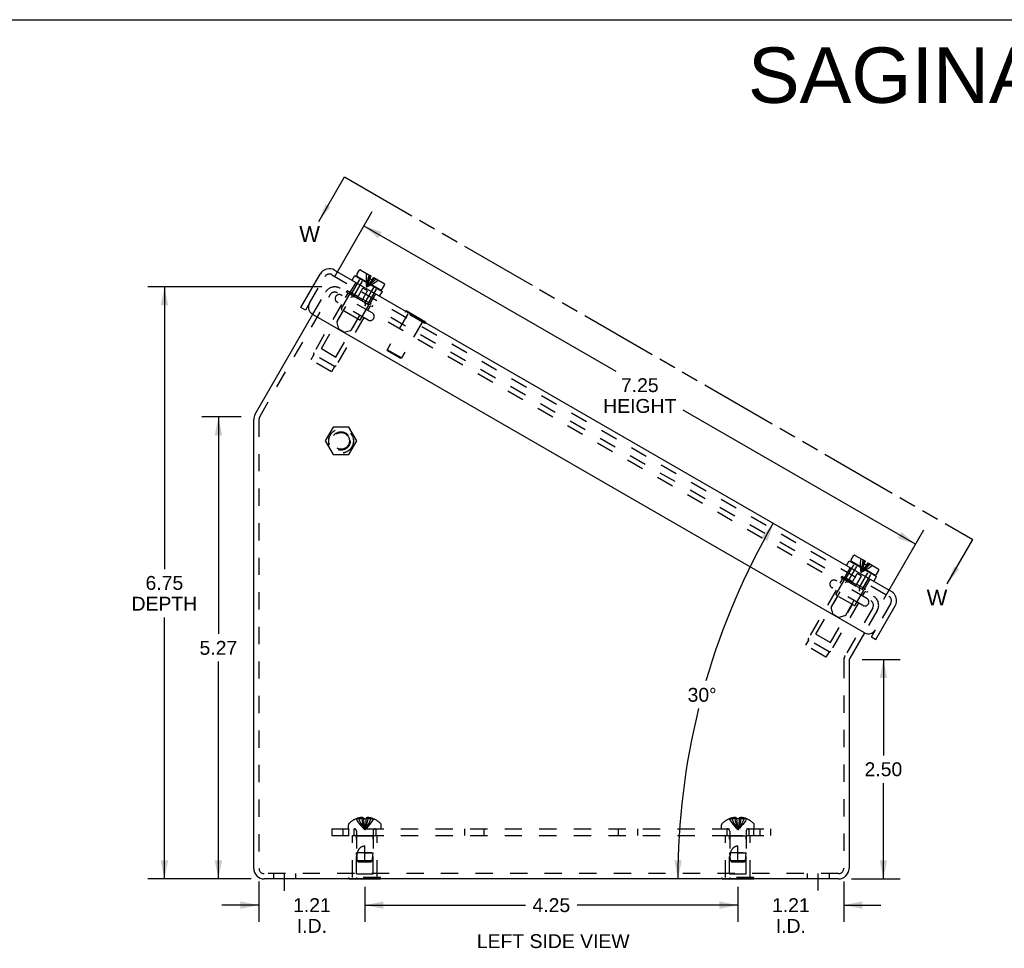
# Model space of a CAD drawing. Header units: inches. Extents: x 0 to 35.8, y 0 to 23.2.
# Tile 3 of 9: x 11.2 to 22.4, y 12.6 to 23.2. Entities that reach past the tile are written whole.
import ezdxf

# ---------------------------------------------------------------- set-up
doc = ezdxf.new("R2010")
doc.units = ezdxf.units.IN
doc.header["$LTSCALE"] = 1.968421
doc.header["$MEASUREMENT"] = 0
for name, pattern in [('DASHED', [0.2, 0.1, -0.1]), ('HIDDEN', [0.2, 0.1, -0.1]), ('PHANTOM', [0.8, 0.45, -0.05, 0.1, -0.05, 0.1, -0.05])]:
    doc.linetypes.add(name, pattern=pattern)
doc.layers.get('0').update_dxf_attribs({"linetype": 'CONTINUOUS'})
for name, color, linetype in [('DEFAULT_2', 8, 'HIDDEN'), ('DIMENSIONS', 7, 'CONTINUOUS'), ('DOOR_ASSEMBLY', 7, 'CONTINUOUS'), ('SUBPANEL', 7, 'CONTINUOUS')]:
    doc.layers.add(name, color=color, linetype=linetype)
doc.styles.get("Standard").update_dxf_attribs({"font": 'arial.ttf'})
doc.dimstyles.new('DIMSTYLE_1', dxfattribs={"dimtxt": 0.157895, "dimasz": 0.210526, "dimexe": 0.09, "dimexo": 0.07, "dimgap": 0.0375, "dimtad": 0, "dimtih": 1, "dimtoh": 1, "dimzin": 4, "dimdsep": 46, "dimtxsty": 'Standard', "dimblk": '_FILLED', "dimblk1": '_FILLED', "dimblk2": '_FILLED', "dimcen": 0.09, "dimadec": 3, "dimazin": 1, "dimtfac": 1, "dimtdec": 3, "dimtofl": 0, "dimtmove": 0, "dimatfit": 3, "dimldrblk": '_FILLED', "dimfxl": 0, "dimtolj": 1, "dimtzin": 4, "dimarcsym": 0})
doc.dimstyles.new('DIMSTYLE_2', dxfattribs={"dimtxt": 0.157895, "dimasz": 0.210526, "dimexe": 0.09, "dimexo": 0.07, "dimgap": 0.0375, "dimtad": 0, "dimtih": 1, "dimtoh": 1, "dimdec": 0, "dimzin": 4, "dimdsep": 46, "dimtxsty": 'Standard', "dimblk": '_FILLED', "dimblk1": '_FILLED', "dimblk2": '_FILLED', "dimcen": 0.09, "dimadec": 3, "dimazin": 1, "dimtfac": 1, "dimtdec": 3, "dimtofl": 0, "dimtmove": 0, "dimatfit": 3, "dimldrblk": '_FILLED', "dimfxl": 0, "dimtolj": 1, "dimtzin": 4, "dimarcsym": 0})
doc.dimstyles.get("Standard").update_dxf_attribs({"dimtxt": 0.178947, "dimasz": 0.210526, "dimexe": 0.09, "dimexo": 0.07, "dimgap": 0.09, "dimtad": 0, "dimtih": 1, "dimtoh": 1, "dimdec": 3, "dimzin": 4, "dimdsep": 46, "dimtxsty": 'Standard', "dimblk": '_FILLED', "dimblk1": '_FILLED', "dimblk2": '_FILLED', "dimcen": 0.09, "dimadec": 3, "dimazin": 1, "dimtp": 0.001, "dimtm": 0.001, "dimtfac": 1, "dimtdec": 3, "dimtofl": 0, "dimtmove": 0, "dimatfit": 3, "dimldrblk": '_FILLED', "dimfxl": 0, "dimtolj": 1, "dimtzin": 4, "dimarcsym": 0})

# ---------------------------------------------------------------- blocks, each defined once
blk = doc.blocks.new('_FILLED')
at = {"color": 0, "linetype": 'ByBlock'}
blk.add_solid([(0, 0), (-1, 0.2), (-1, -0.2)], dxfattribs=at)
blk = doc.blocks.new('XSEC_FILLED')
at = {"color": 0, "linetype": 'ByBlock'}
blk.add_solid([(0, 0), (-1, 0.15), (-1, -0.15)], dxfattribs=at)
blk = doc.blocks.new('*D4')
at = {"layer": 'DIMENSIONS', "color": 2, "linetype": 'Continuous'}
for p, q in [((14.655, 20.114), (12.672, 20.114)), ((12.862, 20.114), (12.862, 16.899)), ((12.862, 13.369), (12.862, 16.346)), ((13.852, 13.369), (12.672, 13.369))]:
    blk.add_line(p, q, dxfattribs=at)
at = {"layer": 'DIMENSIONS', "color": 2, "linetype": 'Continuous', "xscale": 0.2105263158, "yscale": 0.2105263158, "zscale": 0.2105263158}
for p, rotation in [((12.862, 20.114), 90), ((12.862, 13.369), 270)]:
    blk.add_blockref('_FILLED', p, dxfattribs=dict(at, rotation=rotation))
at = {"layer": 'DIMENSIONS', "color": 2, "linetype": 'Continuous', "insert": (12.862, 16.82), "char_height": 0.1579, "width": 0.74604, "attachment_point": 2, "line_spacing_factor": 0.9}
blk.add_mtext('6.75\\PDEPTH', dxfattribs=at)
blk = doc.blocks.new('*D5')
at = {"layer": 'DIMENSIONS', "color": 2, "linetype": 'Continuous'}
for start, end in [(150, 163.841), (166.1527, 180)]:
    blk.add_arc((26.814, 13.369), 8.104, start, end, dxfattribs=at)
for points in [[(19.73, 17.216), (19.796, 17.42), (19.656, 17.257)], [(18.671, 13.58), (18.71, 13.369), (18.755, 13.579)]]:
    blk.add_solid(points, dxfattribs=at)
at = {"layer": 'DIMENSIONS', "color": 2, "linetype": 'Continuous', "insert": (18.986, 15.545), "char_height": 0.15789, "width": 0.35062, "attachment_point": 2, "line_spacing_factor": 0.9}
blk.add_mtext('30\\fgdt;{\\fgdt;~}', dxfattribs=at)
blk = doc.blocks.new('*D6')
at = {"layer": 'DIMENSIONS', "color": 2, "linetype": 'Continuous'}
for p, q in [((14.803, 20.233), (15.229, 20.972)), ((15.135, 20.808), (18.002, 19.152)), ((21.417, 17.181), (18.77, 18.709)), ((21.055, 16.554), (21.512, 17.345))]:
    blk.add_line(p, q, dxfattribs=at)
at = {"layer": 'DIMENSIONS', "color": 2, "linetype": 'Continuous', "xscale": 0.2105263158, "yscale": 0.2105263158, "zscale": 0.2105263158}
for p, rotation in [((15.135, 20.808), 150), ((21.417, 17.181), 329.9999999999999)]:
    blk.add_blockref('_FILLED', p, dxfattribs=dict(at, rotation=rotation))
at = {"layer": 'DIMENSIONS', "color": 2, "linetype": 'Continuous', "insert": (18.276, 19.073), "char_height": 0.1579, "width": 0.83174, "attachment_point": 2, "line_spacing_factor": 0.9}
blk.add_mtext('7.25\\PHEIGHT', dxfattribs=at)
blk = doc.blocks.new('*D7')
at = {"layer": 'DIMENSIONS', "color": 2, "linetype": 'Continuous'}
for p, q in [((13.736, 18.634), (13.288, 18.634)), ((13.477, 18.634), (13.477, 16.159)), ((13.477, 13.369), (13.477, 15.844)), ((13.852, 13.369), (13.288, 13.369))]:
    blk.add_line(p, q, dxfattribs=at)
at = {"layer": 'DIMENSIONS', "color": 2, "linetype": 'Continuous', "xscale": 0.2105263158, "yscale": 0.2105263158, "zscale": 0.2105263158}
for p, rotation in [((13.477, 18.634), 90), ((13.477, 13.369), 270)]:
    blk.add_blockref('_FILLED', p, dxfattribs=dict(at, rotation=rotation))
at = {"layer": 'DIMENSIONS', "color": 2, "linetype": 'Continuous', "insert": (13.477, 16.08), "char_height": 0.1579, "width": 0.42907, "attachment_point": 2, "line_spacing_factor": 0.9}
blk.add_mtext('5.27', dxfattribs=at)
blk = doc.blocks.new('*D8')
at = {"layer": 'DIMENSIONS', "color": 2, "linetype": 'Continuous'}
for p, q in [((20.809, 15.868), (21.24, 15.868)), ((21.051, 15.868), (21.051, 14.776)), ((21.051, 13.369), (21.051, 14.461)), ((20.687, 13.369), (21.24, 13.369))]:
    blk.add_line(p, q, dxfattribs=at)
at = {"layer": 'DIMENSIONS', "color": 2, "linetype": 'Continuous', "xscale": 0.2105263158, "yscale": 0.2105263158, "zscale": 0.2105263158}
for p, rotation in [((21.051, 15.868), 90), ((21.051, 13.369), 270)]:
    blk.add_blockref('_FILLED', p, dxfattribs=dict(at, rotation=rotation))
at = {"layer": 'DIMENSIONS', "color": 2, "linetype": 'Continuous', "insert": (21.051, 14.697), "char_height": 0.1579, "width": 0.42907, "attachment_point": 2, "line_spacing_factor": 0.9}
blk.add_mtext('2.50', dxfattribs=at)
blk = doc.blocks.new('*D20')
at = {"layer": 'DIMENSIONS', "color": 2, "linetype": 'Continuous'}
for p, q in [((19.394, 13.28), (19.394, 12.88)), ((20.599, 13.341), (20.599, 12.88)), ((19.394, 13.07), (18.973, 13.07)), ((20.599, 13.07), (21.02, 13.07))]:
    blk.add_line(p, q, dxfattribs=at)
at = {"layer": 'DIMENSIONS', "color": 2, "linetype": 'Continuous', "xscale": 0.2105263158, "yscale": 0.2105263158, "zscale": 0.2105263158}
blk.add_blockref('_FILLED', (19.394, 13.07), dxfattribs=at)
at = {"layer": 'DIMENSIONS', "color": 2, "linetype": 'Continuous', "xscale": 0.2105263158, "yscale": 0.2105263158, "zscale": 0.2105263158, "rotation": 180}
blk.add_blockref('_FILLED', (20.599, 13.07), dxfattribs=at)
at = {"layer": 'DIMENSIONS', "color": 2, "linetype": 'Continuous', "insert": (19.997, 13.149), "char_height": 0.1579, "width": 0.42907, "attachment_point": 2, "line_spacing_factor": 0.9}
blk.add_mtext('1.21\\PI.D.', dxfattribs=at)
blk = doc.blocks.new('*D21')
at = {"layer": 'DIMENSIONS', "color": 2, "linetype": 'Continuous'}
for p, q in [((15.144, 13.28), (15.144, 12.88)), ((19.394, 13.28), (19.394, 12.88)), ((15.144, 13.07), (16.976, 13.07)), ((19.394, 13.07), (17.563, 13.07))]:
    blk.add_line(p, q, dxfattribs=at)
at = {"layer": 'DIMENSIONS', "color": 2, "linetype": 'Continuous', "xscale": 0.2105263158, "yscale": 0.2105263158, "zscale": 0.2105263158, "rotation": 180}
blk.add_blockref('_FILLED', (15.144, 13.07), dxfattribs=at)
at = {"layer": 'DIMENSIONS', "color": 2, "linetype": 'Continuous', "xscale": 0.2105263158, "yscale": 0.2105263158, "zscale": 0.2105263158}
blk.add_blockref('_FILLED', (19.394, 13.07), dxfattribs=at)
at = {"layer": 'DIMENSIONS', "color": 2, "linetype": 'Continuous', "insert": (17.269, 13.149), "char_height": 0.1579, "width": 0.42907, "attachment_point": 2, "line_spacing_factor": 0.9}
blk.add_mtext('4.25', dxfattribs=at)
blk = doc.blocks.new('*D27')
at = {"layer": 'DIMENSIONS', "color": 2, "linetype": 'Continuous'}
for p, q in [((13.939, 13.341), (13.939, 12.88)), ((15.144, 13.28), (15.144, 12.88)), ((13.939, 13.07), (13.518, 13.07)), ((15.144, 13.07), (15.565, 13.07))]:
    blk.add_line(p, q, dxfattribs=at)
at = {"layer": 'DIMENSIONS', "color": 2, "linetype": 'Continuous', "xscale": 0.2105263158, "yscale": 0.2105263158, "zscale": 0.2105263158}
blk.add_blockref('_FILLED', (13.939, 13.07), dxfattribs=at)
at = {"layer": 'DIMENSIONS', "color": 2, "linetype": 'Continuous', "xscale": 0.2105263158, "yscale": 0.2105263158, "zscale": 0.2105263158, "rotation": 180}
blk.add_blockref('_FILLED', (15.144, 13.07), dxfattribs=at)
at = {"layer": 'DIMENSIONS', "color": 2, "linetype": 'Continuous', "insert": (14.542, 13.149), "char_height": 0.1579, "width": 0.42907, "attachment_point": 2, "line_spacing_factor": 0.9}
blk.add_mtext('1.21\\PI.D.', dxfattribs=at)

msp = doc.modelspace()

# ---------------------------------------------------------------- linework, layer by layer
at = {"color": 7, "linetype": 'Continuous'}
for p, q in [((0, 23.1579), (35.7895, 23.1579)), ((14.7841, 18.5147), (14.694, 18.3587)), ((14.9642, 18.5147), (14.7841, 18.5147)), ((15.0543, 18.3587), (14.9642, 18.5147)), ((14.694, 18.3587), (14.7841, 18.2027)), ((14.9642, 18.2027), (15.0543, 18.3587)), ((14.7841, 18.2027), (14.9642, 18.2027)), ((14.9641, 13.3646), (14.9641, 13.3686)), ((15.3244, 13.3646), (14.9641, 13.3646)), ((15.0542, 13.3646), (15.0542, 13.3686)), ((15.2343, 13.3646), (15.2343, 13.3686)), ((15.3244, 13.3646), (15.3244, 13.3686)), ((19.2141, 13.3646), (19.2141, 13.3686)), ((19.5744, 13.3646), (19.2141, 13.3646)), ((19.3042, 13.3646), (19.3042, 13.3686)), ((19.4843, 13.3646), (19.4843, 13.3686)), ((19.5744, 13.3646), (19.5744, 13.3686))]:
    msp.add_line(p, q, dxfattribs=at)
at = {"color": 7, "linetype": 'PHANTOM'}
msp.add_line((14.9138, 21.3669), (22.0701, 17.2352), dxfattribs=at)
at = {"color": 3, "linetype": 'Continuous'}
for p, q in [((13.8953, 18.6633), (14.5523, 19.8012)), ((13.8793, 13.4886), (13.8793, 18.6033)), ((20.8352, 16.1737), (20.6673, 15.8829)), ((20.6593, 15.8529), (20.6593, 13.4886)), ((20.5393, 13.3686), (13.9993, 13.3686))]:
    msp.add_line(p, q, dxfattribs=at)
at = {"color": 2, "linetype": 'DASHED'}
for p, q in [((14.2293, 13.232), (14.2293, 13.5792)), ((20.3093, 13.2351), (20.3093, 13.5792))]:
    msp.add_line(p, q, dxfattribs=at)
at = {"color": 3, "linetype": 'Continuous'}
for centre, radius, start, end in [((13.9993, 18.6033), 0.12, 150, 180), ((20.6303, 15.8767), 0.03, 150, 180), ((20.7193, 15.8529), 0.06, 150, 180), ((13.9993, 13.4886), 0.12, 180, 270), ((20.5393, 13.4886), 0.12, 270, 360)]:
    msp.add_arc(centre, radius, start, end, dxfattribs=at)
at = {"layer": 'DEFAULT_2', "color": 8, "linetype": 'HIDDEN'}
for p, q in [((13.9473, 18.6333), (14.7501, 20.0238)), ((14.5523, 19.8012), (14.6981, 20.0538)), ((15.2294, 19.8164), (14.8764, 20.0202)), ((14.8786, 19.8665), (14.9836, 20.0483)), ((14.9265, 19.9913), (14.9515, 20.0346)), ((14.9357, 20.0552), (14.9447, 20.0708)), ((14.9357, 20.0552), (15.2301, 19.8852)), ((14.9447, 20.0708), (15.2391, 19.9008)), ((14.8802, 19.9112), (14.5636, 19.3629)), ((15.1831, 19.7363), (14.8302, 19.94)), ((15.0815, 19.7378), (14.8823, 19.8528)), ((15.0952, 19.7415), (15.2002, 19.9233)), ((15.1793, 19.8453), (15.2043, 19.8886)), ((15.2301, 19.8852), (15.2391, 19.9008)), ((14.6496, 19.4098), (14.8996, 19.8428)), ((14.8142, 19.3148), (15.0642, 19.7478)), ((15.1331, 19.7652), (14.8165, 19.2169)), ((20.3829, 16.9103), (15.4163, 19.7777)), ((20.3529, 16.8583), (15.3863, 19.7258)), ((14.6496, 19.4098), (14.8142, 19.3148)), ((14.5642, 19.3419), (14.5297, 19.2821)), ((14.7981, 19.2069), (14.5642, 19.3419)), ((14.7636, 19.1471), (14.5297, 19.2821)), ((14.7981, 19.2069), (14.7636, 19.1471)), ((13.9393, 18.6033), (13.9393, 13.4886)), ((20.8629, 16.5642), (20.51, 16.7679)), ((20.5122, 16.6142), (20.6172, 16.7961)), ((20.56, 16.739), (20.585, 16.7823)), ((20.5692, 16.803), (20.5782, 16.8186)), ((20.5692, 16.803), (20.8637, 16.633)), ((20.5782, 16.8186), (20.8727, 16.6486)), ((20.5138, 16.6589), (20.1972, 16.1106)), ((20.8166, 16.4841), (20.4637, 16.6878)), ((20.715, 16.4856), (20.5158, 16.6006)), ((20.7287, 16.4892), (20.8337, 16.6711)), ((20.8129, 16.593), (20.8379, 16.6363)), ((20.8637, 16.633), (20.8727, 16.6486)), ((20.2832, 16.1576), (20.5332, 16.5906)), ((20.4477, 16.0626), (20.6977, 16.4956)), ((20.7666, 16.5129), (20.4501, 15.9646)), ((20.9292, 16.4566), (20.6153, 15.9129)), ((20.9812, 16.4266), (20.8352, 16.1737)), ((20.2832, 16.1576), (20.4477, 16.0626)), ((20.1978, 16.0897), (20.1633, 16.0299)), ((20.4316, 15.9547), (20.1978, 16.0897)), ((20.3971, 15.8949), (20.1633, 16.0299)), ((20.4316, 15.9547), (20.3971, 15.8949)), ((20.5993, 15.8529), (20.5993, 13.4886)), ((15.0043, 13.8646), (15.2843, 13.8646)), ((15.0043, 13.3856), (15.0043, 13.8646)), ((15.0493, 13.8546), (15.0393, 13.8646)), ((15.2393, 13.8546), (15.0493, 13.8546)), ((15.0493, 13.4271), (15.0493, 13.8546)), ((15.2393, 13.8546), (15.2493, 13.8646)), ((15.2393, 13.4271), (15.2393, 13.8546)), ((15.2843, 13.3856), (15.2843, 13.8646)), ((19.2543, 13.8646), (19.5343, 13.8646)), ((19.2543, 13.3856), (19.2543, 13.8646)), ((19.2993, 13.8546), (19.2893, 13.8646)), ((19.4893, 13.8546), (19.2993, 13.8546)), ((19.2993, 13.4271), (19.2993, 13.8546)), ((19.4893, 13.8546), (19.4993, 13.8646)), ((19.4893, 13.4271), (19.4893, 13.8546)), ((19.5343, 13.3856), (19.5343, 13.8646)), ((20.5393, 13.4286), (13.9993, 13.4286)), ((14.1043, 13.4286), (14.1043, 13.3686)), ((14.3543, 13.4286), (14.3543, 13.3686)), ((15.3244, 13.3856), (14.9641, 13.3856)), ((14.9641, 13.3686), (14.9641, 13.3856)), ((15.0493, 13.4271), (15.2393, 13.4271)), ((15.0542, 13.3686), (15.0542, 13.3856)), ((15.2343, 13.3686), (15.2343, 13.3856)), ((15.3244, 13.3686), (15.3244, 13.3856)), ((19.5744, 13.3856), (19.2141, 13.3856)), ((19.2141, 13.3686), (19.2141, 13.3856)), ((19.2993, 13.4271), (19.4893, 13.4271)), ((19.3042, 13.3686), (19.3042, 13.3856)), ((19.4843, 13.3686), (19.4843, 13.3856)), ((19.5744, 13.3686), (19.5744, 13.3856)), ((20.1843, 13.4286), (20.1843, 13.3686)), ((20.4343, 13.4286), (20.4343, 13.3686))]:
    msp.add_line(p, q, dxfattribs=at)
for radius in [0.1406, 0.14, 0.105, 0.095]:
    msp.add_circle((14.8742, 18.3587), radius, dxfattribs=at)
for centre, radius, start, end in [((14.8021, 19.9938), 0.12, 60, 150), ((14.8021, 19.9938), 0.06, 60, 150), ((14.8533, 19.9801), 0.0462, 60, 240), ((14.9428, 20.0396), 0.01, 330, 59.99996), ((14.8873, 19.8615), 0.01, 150, 240.00004), ((15.213, 19.8836), 0.01, 60.00004, 150), ((15.0865, 19.7465), 0.01, 239.99996, 330), ((15.2062, 19.7764), 0.0462, 240, 60), ((14.581, 19.3529), 0.02, 150, 213.25632), ((14.7992, 19.2269), 0.02, 266.74368, 330), ((13.9993, 18.6033), 0.06, 150, 180), ((20.4869, 16.7279), 0.0462, 60, 240), ((20.5763, 16.7873), 0.01, 330, 59.99996), ((20.5208, 16.6092), 0.01, 150, 240.00004), ((20.8465, 16.6313), 0.01, 60.00004, 150), ((20.72, 16.4942), 0.01, 239.99996, 330), ((20.8398, 16.5241), 0.0462, 240, 60), ((20.8773, 16.4866), 0.06, 330, 60), ((20.8773, 16.4866), 0.12, 330, 60), ((20.2145, 16.1006), 0.02, 150, 213.25632), ((20.4327, 15.9746), 0.02, 266.74368, 330), ((20.7193, 15.8529), 0.12, 150, 180), ((13.9993, 13.4886), 0.06, 180, 270), ((20.5393, 13.4886), 0.06, 270, 360)]:
    msp.add_arc(centre, radius, start, end, dxfattribs=at)
at = {"layer": 'DOOR_ASSEMBLY', "color": 3, "linetype": 'Continuous'}
for p, q in [((14.8009, 20.3043), (21.1423, 16.643)), ((14.4169, 19.8793), (14.6369, 20.2603)), ((20.8364, 16.173), (14.5469, 19.8043)), ((20.9663, 16.098), (21.1863, 16.4791))]:
    msp.add_line(p, q, dxfattribs=at)
at = {"layer": 'DOOR_ASSEMBLY', "color": 7, "linetype": 'Continuous'}
for p, q in [((15.0536, 20.2536), (15.0801, 20.2995)), ((15.1006, 20.305), (15.218, 20.2372)), ((15.0003, 20.1891), (15.0315, 20.2433)), ((15.0315, 20.2433), (15.345, 20.0623)), ((15.3224, 20.0811), (15.0591, 20.2331)), ((15.1251, 20.1893), (15.1276, 20.1936)), ((15.2015, 20.2086), (15.218, 20.2372)), ((15.2015, 20.2086), (15.2301, 20.1921)), ((15.2301, 20.1921), (15.2466, 20.2207)), ((15.2466, 20.2207), (15.3639, 20.153)), ((15.2515, 20.1163), (15.254, 20.1206)), ((15.3429, 20.0866), (15.3694, 20.1325)), ((15.3138, 20.0081), (15.345, 20.0623)), ((14.4689, 19.8493), (14.4169, 19.8793)), ((14.5139, 19.9272), (14.4689, 19.8493)), ((15.6143, 19.8392), (15.6123, 19.8358)), ((15.836, 19.7112), (15.6143, 19.8392)), ((15.836, 19.7112), (15.834, 19.7078)), ((20.6828, 17.0036), (20.7093, 17.0495)), ((20.7298, 17.055), (20.8472, 16.9872)), ((20.6294, 16.9391), (20.6607, 16.9933)), ((20.6607, 16.9933), (20.9742, 16.8123)), ((20.9516, 16.8311), (20.6883, 16.9831)), ((20.7542, 16.9393), (20.7567, 16.9436)), ((20.8307, 16.9586), (20.8472, 16.9872)), ((20.8307, 16.9586), (20.8592, 16.9421)), ((20.8592, 16.9421), (20.8757, 16.9707)), ((20.8757, 16.9707), (20.9931, 16.903)), ((20.8807, 16.8663), (20.8832, 16.8706)), ((20.9721, 16.8366), (20.9986, 16.8825)), ((20.9429, 16.7581), (20.9742, 16.8123)), ((20.9143, 16.128), (20.9593, 16.206)), ((20.9143, 16.128), (20.9663, 16.098))]:
    msp.add_line(p, q, dxfattribs=at)
at = {"layer": 'DOOR_ASSEMBLY', "color": 8, "linetype": 'HIDDEN'}
for p, q in [((14.5139, 19.9272), (14.6889, 20.2303)), ((14.7709, 20.2523), (21.1123, 16.591)), ((14.988, 20.0259), (15.093, 20.2078)), ((15.0212, 20.0093), (15.1251, 20.1893)), ((14.9819, 20.0554), (15.0444, 20.1636)), ((15.0573, 19.9859), (15.1223, 20.0985)), ((15.1743, 20.0685), (15.1223, 20.0985)), ((15.1476, 19.9363), (15.2515, 20.1163)), ((15.1785, 19.9159), (15.2835, 20.0978)), ((15.1899, 20.1743), (15.183, 20.1581)), ((15.2061, 20.1649), (15.1956, 20.1509)), ((14.8295, 19.7193), (14.9863, 19.9909)), ((14.9789, 20.0311), (14.9707, 20.0619)), ((14.9707, 20.0619), (15.0685, 20.0054)), ((15.0573, 19.9859), (14.9789, 20.0311)), ((15.0121, 20.0023), (14.9954, 19.9979)), ((15.1093, 19.9559), (15.1743, 20.0685)), ((15.1205, 19.9754), (15.2184, 19.9189)), ((15.2071, 19.9254), (15.2696, 20.0336)), ((14.9923, 19.6253), (15.1491, 19.8969)), ((15.1876, 19.9106), (15.1093, 19.9559)), ((15.1461, 19.9249), (15.1506, 19.9082)), ((15.1876, 19.9106), (15.2184, 19.9189)), ((15.6348, 19.8066), (15.3988, 19.3979)), ((15.6123, 19.8358), (15.6053, 19.8236)), ((15.827, 19.6956), (15.6053, 19.8236)), ((14.8487, 19.6306), (14.828, 19.7079)), ((14.9059, 19.5976), (14.8487, 19.6306)), ((15.7976, 19.7126), (15.5616, 19.3039)), ((15.834, 19.7078), (15.827, 19.6956)), ((14.9059, 19.5976), (14.9832, 19.6183)), ((15.4024, 19.3842), (15.3988, 19.3979)), ((15.5616, 19.3039), (15.3988, 19.3979)), ((15.5479, 19.3002), (15.4024, 19.3842)), ((15.5479, 19.3002), (15.5616, 19.3039)), ((20.6172, 16.7759), (20.7222, 16.9578)), ((20.6503, 16.7593), (20.7542, 16.9393)), ((20.6111, 16.8054), (20.6736, 16.9136)), ((20.6865, 16.7359), (20.7515, 16.8485)), ((20.8034, 16.8185), (20.7515, 16.8485)), ((20.7768, 16.6863), (20.8807, 16.8663)), ((20.8077, 16.6659), (20.9127, 16.8478)), ((20.819, 16.9243), (20.8122, 16.9081)), ((20.8353, 16.9149), (20.8247, 16.9009)), ((20.4586, 16.4693), (20.6154, 16.7409)), ((20.5998, 16.8119), (20.6977, 16.7554)), ((20.6081, 16.7811), (20.5998, 16.8119)), ((20.6865, 16.7359), (20.6081, 16.7811)), ((20.6412, 16.7523), (20.6245, 16.7479)), ((20.7384, 16.7059), (20.8034, 16.8185)), ((20.7497, 16.7254), (20.8475, 16.6689)), ((20.8363, 16.6754), (20.8988, 16.7836)), ((20.6215, 16.3753), (20.7782, 16.6469)), ((20.8168, 16.6606), (20.7384, 16.7059)), ((20.7753, 16.6749), (20.7797, 16.6582)), ((20.8168, 16.6606), (20.8475, 16.6689)), ((21.1343, 16.5091), (20.9593, 16.206)), ((20.4779, 16.3806), (20.4571, 16.4579)), ((20.535, 16.3476), (20.4779, 16.3806)), ((20.535, 16.3476), (20.6123, 16.3683))]:
    msp.add_line(p, q, dxfattribs=at)
for points in [[(15.163, 20.269), (15.1604, 20.243), (15.1589, 20.2169), (15.1585, 20.1905)], [(15.1585, 20.1905), (15.1592, 20.164), (15.1609, 20.1373), (15.1638, 20.1103)], [(15.1916, 20.2525), (15.1852, 20.2287), (15.1795, 20.205), (15.1745, 20.1813), (15.1702, 20.1576), (15.1666, 20.134), (15.1638, 20.1103)], [(15.2083, 20.2428), (15.1997, 20.2204), (15.1915, 20.1981), (15.1838, 20.1759), (15.1766, 20.1539), (15.17, 20.1321), (15.1638, 20.1103)], [(15.2562, 20.2151), (15.2411, 20.1964), (15.2259, 20.1782), (15.2106, 20.1605), (15.1951, 20.1433), (15.1795, 20.1265), (15.1638, 20.1103)], [(15.273, 20.2055), (15.2556, 20.1881), (15.2379, 20.1713), (15.2199, 20.1551), (15.2015, 20.1395), (15.1828, 20.1246), (15.1638, 20.1103)], [(15.2042, 20.2071), (15.1969, 20.1906), (15.1899, 20.1743)], [(15.2273, 20.1937), (15.2167, 20.1792), (15.2061, 20.1649)], [(15.3016, 20.189), (15.2804, 20.1738), (15.2585, 20.1594), (15.2359, 20.1459)], [(15.183, 20.1581), (15.1764, 20.1421), (15.17, 20.1261), (15.1638, 20.1103)], [(15.1956, 20.1509), (15.185, 20.1371), (15.1744, 20.1236), (15.1638, 20.1103)], [(15.2359, 20.1459), (15.2125, 20.1332), (15.1885, 20.1213), (15.1638, 20.1103)], [(20.7922, 17.019), (20.7896, 16.993), (20.7881, 16.9669), (20.7877, 16.9405)], [(20.7877, 16.9405), (20.7884, 16.914), (20.7901, 16.8873), (20.7929, 16.8603)], [(20.8207, 17.0025), (20.8143, 16.9787), (20.8086, 16.955), (20.8036, 16.9313), (20.7994, 16.9076), (20.7958, 16.884), (20.7929, 16.8603)], [(20.8375, 16.9928), (20.8288, 16.9704), (20.8207, 16.9481), (20.813, 16.9259), (20.8058, 16.9039), (20.7991, 16.8821), (20.7929, 16.8603)], [(20.8854, 16.9651), (20.8703, 16.9464), (20.8551, 16.9282), (20.8397, 16.9105), (20.8243, 16.8933), (20.8087, 16.8765), (20.7929, 16.8603)], [(20.9021, 16.9555), (20.8848, 16.9381), (20.8671, 16.9213), (20.8491, 16.9051), (20.8307, 16.8895), (20.812, 16.8746), (20.7929, 16.8603)], [(20.8334, 16.9571), (20.8261, 16.9406), (20.819, 16.9243)], [(20.8565, 16.9437), (20.8459, 16.9292), (20.8353, 16.9149)], [(20.9307, 16.939), (20.9095, 16.9238), (20.8876, 16.9094), (20.865, 16.8959)], [(20.8122, 16.9081), (20.8055, 16.8921), (20.7991, 16.8761), (20.7929, 16.8603)], [(20.8247, 16.9009), (20.8141, 16.8871), (20.8035, 16.8736), (20.7929, 16.8603)], [(20.865, 16.8959), (20.8417, 16.8832), (20.8177, 16.8713), (20.7929, 16.8603)]]:
    msp.add_lwpolyline(points, dxfattribs=at)
at = {"layer": 'DOOR_ASSEMBLY', "color": 3, "linetype": 'Continuous'}
for centre, radius, start, end in [((14.7409, 20.2003), 0.12, 60, 150), ((14.5919, 19.8822), 0.09, 150, 240), ((21.0823, 16.5391), 0.12, 330, 60), ((20.8814, 16.251), 0.09, 240, 330)]:
    msp.add_arc(centre, radius, start, end, dxfattribs=at)
at = {"layer": 'DOOR_ASSEMBLY', "color": 7, "linetype": 'Continuous'}
for centre, start, end in [((15.0931, 20.292), 60, 150), ((15.0666, 20.2461), 150, 240), ((15.3299, 20.0941), 240, 330), ((15.3564, 20.14), 330, 60), ((20.7223, 17.042), 60, 150), ((20.6958, 16.9961), 150, 240), ((20.9591, 16.8441), 240, 330), ((20.9856, 16.89), 330, 60)]:
    msp.add_arc(centre, 0.015, start, end, dxfattribs=at)
at = {"layer": 'DOOR_ASSEMBLY', "color": 8, "linetype": 'HIDDEN'}
for centre, radius, start, end in [((14.7409, 20.2003), 0.06, 60, 150), ((14.9993, 19.9834), 0.015, 105.00006, 150), ((15.0082, 20.0168), 0.015, 285.00006, 330), ((15.1606, 19.9288), 0.015, 150, 194.99994), ((15.1361, 19.9044), 0.015, 330, 14.99994), ((14.8425, 19.7118), 0.015, 150, 195), ((14.9793, 19.6328), 0.015, 285, 330), ((20.6284, 16.7334), 0.015, 105.00006, 150), ((20.6373, 16.7668), 0.015, 285.00006, 330), ((20.7898, 16.6788), 0.015, 150, 194.99994), ((20.7652, 16.6544), 0.015, 330, 14.99994), ((21.0823, 16.5391), 0.06, 330, 60), ((20.4716, 16.4618), 0.015, 150, 195), ((20.6085, 16.3828), 0.015, 285, 330)]:
    msp.add_arc(centre, radius, start, end, dxfattribs=at)
at = {"layer": 'SUBPANEL', "color": 8, "linetype": 'HIDDEN'}
for p, q in [((15.0448, 14.053), (15.045, 14.0526)), ((15.046, 14.053), (15.045, 14.0526)), ((15.1288, 14.053), (15.046, 14.053)), ((15.0758, 14.053), (15.0758, 14.0631)), ((15.1094, 14.053), (15.1094, 14.068)), ((15.1288, 14.053), (15.1288, 14.0631)), ((15.1288, 14.053), (15.1309, 14.0305)), ((15.1288, 14.053), (15.1288, 14.0526)), ((15.1309, 14.0309), (15.1332, 14.009)), ((15.1598, 14.053), (15.1576, 14.0305)), ((15.1598, 14.053), (15.1597, 14.0526)), ((15.1598, 14.0631), (15.1598, 14.053)), ((15.2425, 14.053), (15.1598, 14.053)), ((15.1791, 14.053), (15.1791, 14.068)), ((15.2128, 14.053), (15.2128, 14.0631)), ((15.2425, 14.053), (15.2435, 14.0526)), ((15.2438, 14.053), (15.2435, 14.0526)), ((19.2948, 14.053), (19.295, 14.0526)), ((19.296, 14.053), (19.295, 14.0526)), ((19.3788, 14.053), (19.296, 14.053)), ((19.3258, 14.053), (19.3258, 14.0631)), ((19.3594, 14.053), (19.3594, 14.068)), ((19.3788, 14.053), (19.3788, 14.0631)), ((19.3788, 14.053), (19.3809, 14.0305)), ((19.3788, 14.053), (19.3788, 14.0526)), ((19.3809, 14.0309), (19.3832, 14.009)), ((19.4098, 14.053), (19.4076, 14.0305)), ((19.4098, 14.053), (19.4097, 14.0526)), ((19.4098, 14.0631), (19.4098, 14.053)), ((19.4925, 14.053), (19.4098, 14.053)), ((19.4291, 14.053), (19.4291, 14.068)), ((19.4628, 14.053), (19.4628, 14.0631)), ((19.4935, 14.0526), (19.4925, 14.053)), ((19.4938, 14.053), (19.4935, 14.0526)), ((14.7693, 13.9396), (14.7693, 13.8646)), ((14.7693, 13.9396), (19.7693, 13.9396)), ((14.8943, 13.9396), (14.8943, 13.8646)), ((14.9578, 13.9396), (14.9578, 13.9862)), ((14.9633, 13.8646), (14.9633, 13.9396)), ((15.0193, 13.9396), (15.0193, 13.8646)), ((15.0503, 13.9114), (15.0503, 13.6646)), ((15.1332, 14.0093), (15.1357, 13.9882)), ((15.1357, 13.9883), (15.1384, 13.9678)), ((15.2383, 13.9114), (15.2383, 13.6646)), ((15.2693, 13.9396), (15.2693, 13.8646)), ((15.3308, 13.9396), (15.3308, 13.9862)), ((16.2853, 13.8646), (16.2853, 13.9396)), ((16.5033, 13.8646), (16.5033, 13.9396)), ((18.0353, 13.8646), (18.0353, 13.9396)), ((18.2533, 13.8646), (18.2533, 13.9396)), ((19.2078, 13.9396), (19.2078, 13.9862)), ((19.2693, 13.9396), (19.2693, 13.8646)), ((19.3003, 13.9114), (19.3003, 13.6646)), ((19.3832, 14.0093), (19.3857, 13.9882)), ((19.3857, 13.9883), (19.3884, 13.9678)), ((19.4883, 13.9114), (19.4883, 13.6646)), ((19.5193, 13.9396), (19.5193, 13.8646)), ((19.5753, 13.8646), (19.5753, 13.9396)), ((19.5808, 13.9396), (19.5808, 13.9862)), ((19.6443, 13.9396), (19.6443, 13.8646)), ((19.7693, 13.8646), (19.7693, 13.9396)), ((14.7693, 13.8646), (19.7693, 13.8646)), ((15.1443, 13.5646), (15.1443, 13.7446)), ((19.3943, 13.5646), (19.3943, 13.7446)), ((15.0506, 13.6647), (15.0503, 13.6646)), ((15.0837, 13.6646), (15.0503, 13.6646)), ((15.0593, 13.5746), (15.0503, 13.6646)), ((15.0534, 13.6647), (15.0516, 13.6647)), ((15.0703, 13.5646), (15.0593, 13.5746)), ((15.2292, 13.5746), (15.0593, 13.5746)), ((15.1443, 13.6647), (15.2383, 13.6646)), ((15.2183, 13.5646), (15.2292, 13.5746)), ((15.2292, 13.5746), (15.2383, 13.6646)), ((15.2383, 13.6646), (15.2379, 13.6647)), ((19.3006, 13.6647), (19.3003, 13.6646)), ((19.3276, 13.6646), (19.3003, 13.6646)), ((19.3093, 13.5746), (19.3003, 13.6646)), ((19.3058, 13.6646), (19.3016, 13.6647)), ((19.4792, 13.5746), (19.3093, 13.5746)), ((19.3203, 13.5646), (19.3093, 13.5746)), ((19.3943, 13.6647), (19.4883, 13.6646)), ((19.4683, 13.5646), (19.4792, 13.5746)), ((19.4792, 13.5746), (19.4883, 13.6646)), ((19.4827, 13.6646), (19.4796, 13.6646)), ((19.4883, 13.6646), (19.4879, 13.6647)), ((15.0703, 13.5646), (15.2183, 13.5646)), ((19.3203, 13.5646), (19.4683, 13.5646))]:
    msp.add_line(p, q, dxfattribs=at)
for points in [[(15.045, 14.0526), (15.0587, 14.0305), (15.0735, 14.009), (15.0895, 13.9882), (15.1066, 13.9678), (15.1249, 13.9481), (15.1443, 13.929)], [(15.1094, 14.068), (15.1053, 14.0677), (15.1013, 14.0673), (15.0972, 14.0669), (15.0931, 14.0663), (15.0889, 14.0657), (15.0846, 14.0649), (15.0802, 14.064), (15.0758, 14.0631)], [(15.0758, 14.053), (15.0852, 14.0309), (15.0954, 14.0093), (15.1065, 13.9883), (15.1183, 13.968), (15.1309, 13.9482), (15.1443, 13.929)], [(15.1288, 14.0631), (15.1263, 14.064), (15.1239, 14.0648), (15.1215, 14.0656), (15.119, 14.0663), (15.1166, 14.0668), (15.1142, 14.0673), (15.1118, 14.0677), (15.1094, 14.068)], [(15.1094, 14.053), (15.1142, 14.0309), (15.1194, 14.0093), (15.125, 13.9883), (15.131, 13.968), (15.1374, 13.9482), (15.1443, 13.929)], [(15.1443, 14.053), (15.1391, 14.053), (15.1339, 14.0528), (15.1288, 14.0526)], [(15.1443, 14.053), (15.1494, 14.053), (15.1546, 14.0528), (15.1597, 14.0526)], [(15.1791, 14.053), (15.1743, 14.0309), (15.1691, 14.0093), (15.1635, 13.9883), (15.1575, 13.968), (15.1511, 13.9482), (15.1443, 13.929)], [(15.2128, 14.053), (15.2033, 14.0309), (15.1931, 14.0093), (15.1821, 13.9883), (15.1702, 13.968), (15.1576, 13.9482), (15.1443, 13.929)], [(15.2435, 14.0526), (15.2298, 14.0305), (15.215, 14.009), (15.199, 13.9882), (15.1819, 13.9678), (15.1636, 13.9481), (15.1443, 13.929)], [(15.1576, 14.0309), (15.1553, 14.009), (15.1528, 13.9882), (15.1501, 13.9678), (15.1473, 13.9481), (15.1443, 13.929)], [(15.1791, 14.068), (15.1767, 14.0677), (15.1743, 14.0673), (15.1719, 14.0668), (15.1695, 14.0663), (15.167, 14.0656), (15.1646, 14.0648), (15.1622, 14.064), (15.1598, 14.0631)], [(15.2128, 14.0631), (15.2083, 14.064), (15.2039, 14.0649), (15.1996, 14.0657), (15.1954, 14.0663), (15.1913, 14.0669), (15.1872, 14.0673), (15.1832, 14.0677), (15.1791, 14.068)], [(19.295, 14.0526), (19.3087, 14.0305), (19.3235, 14.009), (19.3395, 13.9882), (19.3566, 13.9678), (19.3749, 13.9481), (19.3943, 13.929)], [(19.3594, 14.068), (19.3553, 14.0677), (19.3513, 14.0673), (19.3472, 14.0669), (19.3431, 14.0663), (19.3389, 14.0657), (19.3346, 14.0649), (19.3302, 14.064), (19.3258, 14.0631)], [(19.3258, 14.053), (19.3352, 14.0309), (19.3454, 14.0093), (19.3565, 13.9883), (19.3683, 13.968), (19.3809, 13.9482), (19.3943, 13.929)], [(19.3788, 14.0631), (19.3763, 14.064), (19.3739, 14.0648), (19.3715, 14.0656), (19.369, 14.0663), (19.3666, 14.0668), (19.3642, 14.0673), (19.3618, 14.0677), (19.3594, 14.068)], [(19.3594, 14.053), (19.3642, 14.0309), (19.3694, 14.0093), (19.375, 13.9883), (19.381, 13.968), (19.3874, 13.9482), (19.3943, 13.929)], [(19.4097, 14.0526), (19.4046, 14.0528), (19.3994, 14.053), (19.3943, 14.053), (19.3891, 14.053), (19.3839, 14.0528), (19.3788, 14.0526)], [(19.4291, 14.053), (19.4243, 14.0309), (19.4191, 14.0093), (19.4135, 13.9883), (19.4075, 13.968), (19.4011, 13.9482), (19.3943, 13.929)], [(19.4628, 14.053), (19.4533, 14.0309), (19.4431, 14.0093), (19.4321, 13.9883), (19.4202, 13.968), (19.4076, 13.9482), (19.3943, 13.929)], [(19.4935, 14.0526), (19.4798, 14.0305), (19.465, 14.009), (19.449, 13.9882), (19.4319, 13.9678), (19.4136, 13.9481), (19.3943, 13.929)], [(19.4076, 14.0309), (19.4053, 14.009), (19.4028, 13.9882), (19.4001, 13.9678), (19.3973, 13.9481), (19.3943, 13.929)], [(19.4291, 14.068), (19.4267, 14.0677), (19.4243, 14.0673), (19.4219, 14.0668), (19.4195, 14.0663), (19.417, 14.0656), (19.4146, 14.0648), (19.4122, 14.064), (19.4098, 14.0631)], [(19.4628, 14.0631), (19.4583, 14.064), (19.4539, 14.0649), (19.4496, 14.0657), (19.4454, 14.0663), (19.4413, 14.0669), (19.4372, 14.0673), (19.4332, 14.0677), (19.4291, 14.068)], [(15.1384, 13.968), (15.1412, 13.9482), (15.1443, 13.929)], [(15.1384, 13.9678), (15.1412, 13.9481), (15.1443, 13.929)], [(15.1553, 14.0093), (15.1528, 13.9883), (15.1501, 13.968), (15.1473, 13.9482), (15.1443, 13.929)], [(19.3884, 13.968), (19.3912, 13.9482), (19.3943, 13.929)], [(19.3884, 13.9678), (19.3912, 13.9481), (19.3943, 13.929)], [(19.4053, 14.0093), (19.4028, 13.9883), (19.4001, 13.968), (19.3973, 13.9482), (19.3943, 13.929)], [(15.0602, 13.6647), (15.0623, 13.672), (15.0646, 13.6789), (15.0671, 13.6854), (15.0697, 13.6914), (15.0725, 13.6969), (15.0754, 13.7021), (15.0784, 13.7068), (15.0814, 13.7112), (15.0845, 13.7151), (15.0876, 13.7187), (15.0907, 13.722), (15.0939, 13.7249), (15.0971, 13.7276), (15.1002, 13.7301), (15.1035, 13.7323), (15.1067, 13.7343), (15.11, 13.7362), (15.1134, 13.7379), (15.117, 13.7394), (15.1206, 13.7407), (15.1244, 13.7419), (15.1283, 13.7429), (15.1322, 13.7436), (15.1362, 13.7442), (15.1402, 13.7445), (15.1443, 13.7446)], [(19.3102, 13.6647), (19.3123, 13.672), (19.3146, 13.6789), (19.3171, 13.6854), (19.3197, 13.6914), (19.3225, 13.6969), (19.3254, 13.7021), (19.3284, 13.7068), (19.3314, 13.7112), (19.3345, 13.7151), (19.3376, 13.7187), (19.3407, 13.722), (19.3439, 13.7249), (19.3471, 13.7276), (19.3502, 13.7301), (19.3535, 13.7323), (19.3567, 13.7343), (19.36, 13.7362), (19.3634, 13.7379), (19.367, 13.7394), (19.3706, 13.7407), (19.3744, 13.7419), (19.3783, 13.7429), (19.3822, 13.7436), (19.3862, 13.7442), (19.3902, 13.7445), (19.3943, 13.7446)], [(15.0593, 13.5746), (15.0584, 13.5861), (15.0577, 13.5977), (15.0572, 13.6095), (15.0571, 13.6212), (15.0573, 13.6327), (15.0578, 13.6438), (15.0588, 13.6545), (15.0602, 13.6647)], [(15.0593, 13.5746), (15.0622, 13.572), (15.065, 13.5694), (15.0677, 13.567)], [(15.2048, 13.6646), (15.1983, 13.6646), (15.0837, 13.6646)], [(15.2258, 13.6646), (15.2164, 13.6646), (15.2109, 13.6646)], [(19.3093, 13.5746), (19.3084, 13.5861), (19.3077, 13.5977), (19.3072, 13.6095), (19.3071, 13.6212), (19.3073, 13.6327), (19.3078, 13.6438), (19.3088, 13.6545), (19.3102, 13.6647)], [(19.3093, 13.5746), (19.3122, 13.572), (19.315, 13.5694), (19.3177, 13.567)], [(19.4548, 13.6646), (19.3402, 13.6646), (19.3337, 13.6646), (19.3276, 13.6646)]]:
    msp.add_lwpolyline(points, dxfattribs=at)
for centre, radius, start, end in [((15.1443, 13.8108), 0.2618, 112.33569, 133.5138), ((15.1443, 13.8108), 0.2614, 105.19411, 112.08938), ((15.1443, 13.8108), 0.2614, 67.91062, 74.80589), ((15.1443, 13.8108), 0.2618, 46.4862, 67.66431), ((19.3943, 13.8108), 0.2618, 112.33569, 133.5138), ((19.3943, 13.8108), 0.2614, 105.19411, 112.08938), ((19.3943, 13.8108), 0.2614, 67.91062, 74.80589), ((19.3943, 13.8108), 0.2618, 46.4862, 67.66431), ((14.9778, 13.9862), 0.02, 133.5138, 180), ((15.0221, 13.9114), 0.0282, 0, 90), ((15.2665, 13.9114), 0.0282, 90, 180), ((15.3108, 13.9862), 0.02, 0, 46.4862), ((19.2278, 13.9862), 0.02, 133.5138, 180), ((19.2721, 13.9114), 0.0282, 0, 90), ((19.5165, 13.9114), 0.0282, 90, 180), ((19.5608, 13.9862), 0.02, 0, 46.4862)]:
    msp.add_arc(centre, radius, start, end, dxfattribs=at)

# ---------------------------------------------------------------- texts
at = {"color": 7, "linetype": 'Continuous', "char_height": 0.1789, "width": 0.235492, "attachment_point": 1, "line_spacing_factor": 0.9}
for insert in [(14.3981, 20.8058), (21.5435, 16.6635)]:
    msp.add_mtext('W', dxfattribs=dict(at, insert=insert))
at = {"layer": 'DIMENSIONS', "color": 2, "linetype": 'Continuous', "attachment_point": 2, "line_spacing_factor": 0.9}
for s, insert, char_height, width in [('SAGINAW CONTROL & ENGINEERING\\PSCE-4SPBA', (27.4981, 22.8416), 0.631579, 15.951477), ('LEFT SIDE VIEW', (17.2905, 12.7386), 0.157895, 1.736255)]:
    msp.add_mtext(s, dxfattribs=dict(at, insert=insert, char_height=char_height, width=width))

# ---------------------------------------------------------------- dimensions: what is measured, and where the dimension line sits
at = {"layer": 'DIMENSIONS', "color": 2, "linetype": 'Continuous'}
for base, p1, p2, angle, text, picture, middle in [((15.1346, 20.8081), (21.0199, 16.4936), (14.7675, 20.1724), 150, '<>\\PHEIGHT', '*D6', (18.2757, 18.8761)), ((12.8617, 20.1138), (13.9219, 13.3686), (14.7247, 20.1138), 90, '<>\\PDEPTH', '*D4', (12.8617, 16.6228)), ((19.394250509, 13.0695973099), (20.599250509, 13.4112809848), (19.394250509, 13.3497809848), 180, '<>\\PI.D.', '*D20', (19.996750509, 12.9511762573))]:
    dim = msp.add_linear_dim(base=base, p1=p1, p2=p2, angle=angle, text=text, dimstyle='DIMSTYLE_1', dxfattribs=at)
    dim.commit()
    dim.dimension.update_dxf_attribs({"geometry": picture, "text_midpoint": middle, "dimtype": 160})
for base, p1, p2, angle, picture, middle in [((13.4774, 18.6344), (13.9219, 13.3686), (13.806, 18.6344), 90, '*D7', (13.4769, 16.0006)), ((21.0506, 15.8684), (20.6166, 13.3686), (20.7387, 15.8684), 90, '*D8', (21.0487, 14.6176)), ((15.1443, 13.0696), (19.3943, 13.3498), (15.1443, 13.3498), 180, '*D21', (17.2658, 13.0687))]:
    dim = msp.add_linear_dim(base=base, p1=p1, p2=p2, angle=angle, dimstyle='DIMSTYLE_1', dxfattribs=at)
    dim.commit()
    dim.dimension.update_dxf_attribs({"geometry": picture, "text_midpoint": middle, "dimtype": 160})
dim = msp.add_angular_dim_2l(base=(18.986151, 15.466034), line1=((19.926513, 17.344967), (19.856333, 17.385486)), line2=((18.861062, 13.368649), (18.780025, 13.368649)), dimstyle='DIMSTYLE_2', dxfattribs=at)
dim.commit()
dim.dimension.update_dxf_attribs({"geometry": '*D5', "text_midpoint": (18.986151, 15.466034), "dimtype": 162})
dim = msp.add_linear_dim(base=(15.144250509, 13.0695973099), p1=(13.939250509, 13.4112809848), p2=(15.144250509, 13.3497809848), text='<>\\PI.D.', dimstyle='DIMSTYLE_1', dxfattribs=at)
dim.commit()
dim.dimension.update_dxf_attribs({"geometry": '*D27', "text_midpoint": (14.541750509, 12.9511762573), "dimtype": 160})

# ---------------------------------------------------------------- leaders
at = {"color": 7, "linetype": 'Continuous'}
for points in [[(14.6199, 20.858), (14.9138, 21.3669)], [(21.7785, 16.7301), (22.0701, 17.2352)]]:
    msp.add_leader(points, dimstyle='Standard', override={"dimtad": 0, "dimldrblk": 'XSEC_FILLED'}, dxfattribs=at)

doc.saveas('drawing.dxf')
